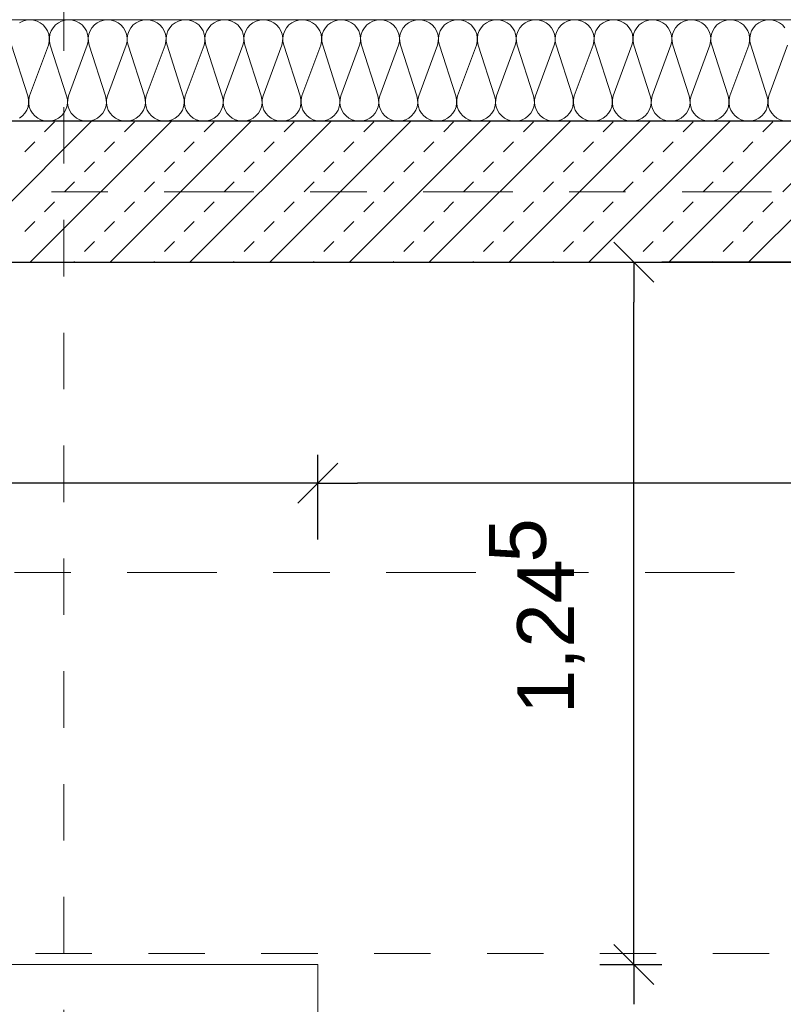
# Model space of a CAD drawing. Header units: metres. Extents: x -45.2 to 14.3, y -31.8 to 10.2.
# Tile 64 of 152: x -29.8 to -28.4, y -1.4 to 0.3. Entities that reach past the tile are written whole.
import ezdxf

# ---------------------------------------------------------------- set-up
doc = ezdxf.new("R2010")
doc.units = ezdxf.units.M
doc.header["$LTSCALE"] = 0.05
doc.linetypes.add('Achsen 01', pattern=[5.291531, 3.175, -1.058062, 0.352704, -0.705764])
doc.linetypes.add('Raster 01', pattern=[2, 1, -1])
doc.layers.get('0').update_dxf_attribs({"lineweight": 25})
for name, color, linetype, lineweight in [('013_Beton und Stahlbetonarbeiten-330 Außenwände', 7, 'Continuous', 25), ('AV1-Einrichtung Bemaßung', 7, 'Continuous', 9), ('AV1-Schnitt Achsen', 7, 'Achsen 01', 18)]:
    doc.layers.add(name, color=color, linetype=linetype, lineweight=lineweight)
for name, color, linetype, lineweight, true_color in [('014_Fassadenarbeiten-330 mineralische Dämmung', 7, 'Continuous', 9, 0x666666), ('075_Raumlufttechnische Anlage-Lüftungsanlage', 7, 'Continuous', 18, 0x555555), ('AV1-Achsen', 1, 'Achsen 01', 18, 0xff0000), ('AV1-Raster', 7, 'Raster 01', 9, 0xa6a6a6)]:
    doc.layers.add(name, color=color, linetype=linetype, lineweight=lineweight, true_color=true_color)
doc.styles.add('Arial', font='arial.ttf')

msp = doc.modelspace()

# ---------------------------------------------------------------- linework, layer by layer
at = {"color": 0, "linetype": 'Continuous', "lineweight": 15}
for p, q in [((-28.7254, -0.0896), (-28.6546, -0.1604)), ((-29.2146, -0.4811), (-29.2853, -0.5518)), ((-29.2853, -0.5518), (-29.2146, -0.4811)), ((-28.6546, -1.405), (-28.7254, -1.3343)), ((-28.7254, -1.3343), (-28.6546, -1.405))]:
    msp.add_line(p, q, dxfattribs=at)
at = {"color": 0, "linetype": 'ByBlock', "lineweight": -2}
for p, q in [((-28.69, -0.125), (-28.69, -0.1957)), ((-29.2499, -0.5164), (-29.3206, -0.5164)), ((-29.2499, -0.5164), (-29.1793, -0.5164)), ((-28.69, -1.3696), (-28.69, -1.2989)), ((-28.69, -1.3696), (-28.69, -1.4403))]:
    msp.add_line(p, q, dxfattribs=at)
at = {"layer": '013_Beton und Stahlbetonarbeiten-330 Außenwände', "color": 251, "linetype": 'Continuous', "lineweight": 13, "true_color": 0x4c4c4c}
for p, q in [((-29.6507, 0.125), (-29.9007, -0.125)), ((-29.5093, 0.125), (-29.7593, -0.125)), ((-29.7338, 0.1061), (-29.7162, 0.1237)), ((-29.3679, 0.125), (-29.6179, -0.125)), ((-29.5924, 0.1061), (-29.5747, 0.1237)), ((-29.2264, 0.125), (-29.4764, -0.125)), ((-29.451, 0.1061), (-29.4333, 0.1237)), ((-29.085, 0.125), (-29.335, -0.125)), ((-29.3096, 0.1061), (-29.2919, 0.1237)), ((-28.9436, 0.125), (-29.1936, -0.125)), ((-29.1682, 0.1061), (-29.1505, 0.1237)), ((-28.8022, 0.125), (-29.0522, -0.125)), ((-29.0267, 0.1061), (-29.0091, 0.1237)), ((-28.6608, 0.125), (-28.9108, -0.125)), ((-28.8853, 0.1061), (-28.8676, 0.1237)), ((-28.5193, 0.125), (-28.7693, -0.125)), ((-28.7439, 0.1061), (-28.7262, 0.1237)), ((-28.3779, 0.125), (-28.6279, -0.125)), ((-28.6025, 0.1061), (-28.5848, 0.1237)), ((-28.461, 0.1061), (-28.4434, 0.1237)), ((-29.7692, 0.0707), (-29.7515, 0.0884)), ((-29.6278, 0.0707), (-29.6101, 0.0884)), ((-29.4864, 0.0707), (-29.4687, 0.0884)), ((-29.3449, 0.0707), (-29.3273, 0.0884)), ((-29.2035, 0.0707), (-29.1858, 0.0884)), ((-29.0621, 0.0707), (-29.0444, 0.0884)), ((-28.9207, 0.0707), (-28.903, 0.0884)), ((-28.7792, 0.0707), (-28.7616, 0.0884)), ((-28.6378, 0.0707), (-28.6201, 0.0884)), ((-28.4964, 0.0707), (-28.4787, 0.0884)), ((-28.275, 0.0865), (-28.4865, -0.125)), ((-29.6631, 0.0354), (-29.6455, 0.053)), ((-29.5217, 0.0354), (-29.504, 0.053)), ((-29.3803, 0.0354), (-29.3626, 0.053)), ((-29.2389, 0.0354), (-29.2212, 0.053)), ((-29.0974, 0.0354), (-29.0798, 0.053)), ((-28.956, 0.0354), (-28.9383, 0.053)), ((-28.8146, 0.0354), (-28.7969, 0.053)), ((-28.6732, 0.0354), (-28.6555, 0.053)), ((-28.5318, 0.0354), (-28.5141, 0.053)), ((-29.6985, 0), (-29.6808, 0.0177)), ((-29.5571, 0), (-29.5394, 0.0177)), ((-29.4156, 0), (-29.398, 0.0177)), ((-29.2742, 0), (-29.2565, 0.0177)), ((-29.1328, 0), (-29.1151, 0.0177)), ((-28.9914, 0), (-28.9737, 0.0177)), ((-28.85, 0), (-28.8323, 0.0177)), ((-28.7085, 0), (-28.6909, 0.0177)), ((-28.5671, 0), (-28.5494, 0.0177)), ((-28.4257, 0), (-28.408, 0.0177)), ((-29.7338, -0.0354), (-29.7162, -0.0177)), ((-29.5924, -0.0354), (-29.5747, -0.0177)), ((-29.451, -0.0354), (-29.4333, -0.0177)), ((-29.3096, -0.0354), (-29.2919, -0.0177)), ((-29.1682, -0.0354), (-29.1505, -0.0177)), ((-29.0267, -0.0354), (-29.0091, -0.0177)), ((-28.8853, -0.0354), (-28.8676, -0.0177)), ((-28.7439, -0.0354), (-28.7262, -0.0177)), ((-28.6025, -0.0354), (-28.5848, -0.0177)), ((-28.461, -0.0354), (-28.4434, -0.0177)), ((-29.7692, -0.0707), (-29.7515, -0.053)), ((-29.6278, -0.0707), (-29.6101, -0.053)), ((-29.4864, -0.0707), (-29.4687, -0.053)), ((-29.3449, -0.0707), (-29.3273, -0.053)), ((-29.2035, -0.0707), (-29.1858, -0.053)), ((-29.0621, -0.0707), (-29.0444, -0.053)), ((-28.9207, -0.0707), (-28.903, -0.053)), ((-28.7792, -0.0707), (-28.7616, -0.053)), ((-28.6378, -0.0707), (-28.6201, -0.053)), ((-28.4964, -0.0707), (-28.4787, -0.053)), ((-29.6631, -0.1061), (-29.6455, -0.0884)), ((-29.5217, -0.1061), (-29.504, -0.0884)), ((-29.3803, -0.1061), (-29.3626, -0.0884)), ((-29.2389, -0.1061), (-29.2212, -0.0884)), ((-29.0974, -0.1061), (-29.0798, -0.0884)), ((-28.956, -0.1061), (-28.9383, -0.0884)), ((-28.8146, -0.1061), (-28.7969, -0.0884)), ((-28.6732, -0.1061), (-28.6555, -0.0884)), ((-28.5318, -0.1061), (-28.5141, -0.0884)), ((-29.6821, -0.125), (-29.6808, -0.1237)), ((-29.5406, -0.125), (-29.5394, -0.1237)), ((-29.3992, -0.125), (-29.398, -0.1237)), ((-29.2578, -0.125), (-29.2565, -0.1237)), ((-29.1164, -0.125), (-29.1151, -0.1237)), ((-28.975, -0.125), (-28.9737, -0.1237)), ((-28.8335, -0.125), (-28.8323, -0.1237)), ((-28.6921, -0.125), (-28.6909, -0.1237)), ((-28.5507, -0.125), (-28.5494, -0.1237))]:
    msp.add_line(p, q, dxfattribs=at)
at = {"layer": '013_Beton und Stahlbetonarbeiten-330 Außenwände'}
msp.add_lwpolyline([(-39.275, 0.125), (-39.275, -1.425), (-39.025, -1.425), (-39.025, -0.125), (-28.275, -0.125), (-28.275, 0.125)], close=True, dxfattribs=at)
at = {"layer": '014_Fassadenarbeiten-330 mineralische Dämmung'}
msp.add_lwpolyline([(-36.8275, -5.525), (-39.275, -5.525), (-39.275, 0.125), (-18.9, 0.125), (-18.9, 0.305), (-39.455, 0.305), (-39.455, -5.705), (-36.8275, -5.705)], close=True, dxfattribs=at)
for points in [[(-28.4222, 0.2908), (-28.4265, 0.2957), (-28.4316, 0.2997), (-28.4374, 0.3026), (-28.4436, 0.3044), (-28.4501, 0.305), (-28.4565, 0.3044), (-28.4627, 0.3026), (-28.4685, 0.2997), (-28.4736, 0.2957), (-28.4779, 0.2908), (-28.4812, 0.2853), (-28.4834, 0.2792), (-28.4844, 0.2728), (-28.4842, 0.2663), (-28.4828, 0.26), (-28.4539, 0.17), (-28.4539, 0.17), (-28.4525, 0.1637), (-28.4523, 0.1572), (-28.4534, 0.1508), (-28.4556, 0.1447), (-28.4589, 0.1392), (-28.4631, 0.1343), (-28.4683, 0.1303), (-28.474, 0.1274), (-28.4803, 0.1256), (-28.4867, 0.125), (-28.4931, 0.1256), (-28.4994, 0.1274), (-28.5051, 0.1303), (-28.5103, 0.1343), (-28.5145, 0.1392), (-28.5178, 0.1447), (-28.5201, 0.1508), (-28.5211, 0.1572), (-28.5209, 0.1637), (-28.5195, 0.17), (-28.4862, 0.26), (-28.4862, 0.26), (-28.4848, 0.2663), (-28.4846, 0.2728), (-28.4857, 0.2792), (-28.4879, 0.2853), (-28.4912, 0.2908), (-28.4955, 0.2957), (-28.5006, 0.2997), (-28.5063, 0.3026), (-28.5126, 0.3044), (-28.519, 0.305), (-28.5254, 0.3044), (-28.5317, 0.3026), (-28.5374, 0.2997), (-28.5426, 0.2957), (-28.5468, 0.2908), (-28.5501, 0.2853), (-28.5523, 0.2792), (-28.5534, 0.2728), (-28.5532, 0.2663), (-28.5518, 0.26), (-28.5229, 0.17), (-28.5229, 0.17), (-28.5215, 0.1637), (-28.5213, 0.1572), (-28.5223, 0.1508), (-28.5245, 0.1447), (-28.5278, 0.1392), (-28.5321, 0.1343), (-28.5372, 0.1303), (-28.543, 0.1274), (-28.5492, 0.1256), (-28.5556, 0.125), (-28.5621, 0.1256), (-28.5683, 0.1274), (-28.5741, 0.1303), (-28.5792, 0.1343), (-28.5835, 0.1392), (-28.5868, 0.1447), (-28.589, 0.1508), (-28.59, 0.1572), (-28.5898, 0.1637), (-28.5884, 0.17), (-28.5552, 0.26), (-28.5552, 0.26), (-28.5538, 0.2663), (-28.5536, 0.2728), (-28.5546, 0.2792), (-28.5568, 0.2853), (-28.5601, 0.2908), (-28.5644, 0.2957), (-28.5695, 0.2997), (-28.5753, 0.3026), (-28.5815, 0.3044), (-28.5879, 0.305), (-28.5944, 0.3044), (-28.6006, 0.3026), (-28.6064, 0.2997), (-28.6115, 0.2957), (-28.6158, 0.2908), (-28.6191, 0.2853), (-28.6213, 0.2792), (-28.6223, 0.2728), (-28.6221, 0.2663), (-28.6207, 0.26), (-28.5918, 0.17), (-28.5918, 0.17), (-28.5904, 0.1637), (-28.5902, 0.1572), (-28.5912, 0.1508), (-28.5934, 0.1447), (-28.5967, 0.1392), (-28.601, 0.1343), (-28.6062, 0.1303), (-28.6119, 0.1274), (-28.6181, 0.1256), (-28.6246, 0.125), (-28.631, 0.1256), (-28.6373, 0.1274), (-28.643, 0.1303), (-28.6481, 0.1343), (-28.6524, 0.1392), (-28.6557, 0.1447), (-28.6579, 0.1508), (-28.659, 0.1572), (-28.6588, 0.1637), (-28.6574, 0.17), (-28.6241, 0.26), (-28.6241, 0.26), (-28.6227, 0.2663), (-28.6225, 0.2728), (-28.6235, 0.2792), (-28.6258, 0.2853), (-28.6291, 0.2908), (-28.6333, 0.2957), (-28.6385, 0.2997), (-28.6442, 0.3026), (-28.6504, 0.3044), (-28.6569, 0.305), (-28.6633, 0.3044), (-28.6696, 0.3026), (-28.6753, 0.2997), (-28.6804, 0.2957), (-28.6847, 0.2908), (-28.688, 0.2853), (-28.6902, 0.2792), (-28.6913, 0.2728), (-28.6911, 0.2663), (-28.6897, 0.26), (-28.6608, 0.17), (-28.6608, 0.17), (-28.6594, 0.1637), (-28.6592, 0.1572), (-28.6602, 0.1508), (-28.6624, 0.1447), (-28.6657, 0.1392), (-28.67, 0.1343), (-28.6751, 0.1303), (-28.6809, 0.1274), (-28.6871, 0.1256), (-28.6935, 0.125), (-28.7, 0.1256), (-28.7062, 0.1274), (-28.712, 0.1303), (-28.7171, 0.1343), (-28.7214, 0.1392), (-28.7247, 0.1447), (-28.7269, 0.1508), (-28.7279, 0.1572), (-28.7277, 0.1637), (-28.7263, 0.17), (-28.6931, 0.26), (-28.6931, 0.26), (-28.6917, 0.2663), (-28.6915, 0.2728), (-28.6925, 0.2792), (-28.6947, 0.2853), (-28.698, 0.2908), (-28.7023, 0.2957), (-28.7074, 0.2997), (-28.7132, 0.3026), (-28.7194, 0.3044), (-28.7258, 0.305), (-28.7323, 0.3044), (-28.7385, 0.3026), (-28.7443, 0.2997), (-28.7494, 0.2957), (-28.7537, 0.2908), (-28.757, 0.2853), (-28.7592, 0.2792), (-28.7602, 0.2728), (-28.76, 0.2663), (-28.7586, 0.26), (-28.7297, 0.17), (-28.7297, 0.17), (-28.7283, 0.1637), (-28.7281, 0.1572), (-28.7291, 0.1508), (-28.7313, 0.1447), (-28.7346, 0.1392), (-28.7389, 0.1343), (-28.744, 0.1303), (-28.7498, 0.1274), (-28.756, 0.1256), (-28.7625, 0.125), (-28.7689, 0.1256), (-28.7751, 0.1274), (-28.7809, 0.1303), (-28.786, 0.1343), (-28.7903, 0.1392), (-28.7936, 0.1447), (-28.7958, 0.1508), (-28.7969, 0.1572), (-28.7967, 0.1637), (-28.7953, 0.17), (-28.762, 0.26), (-28.762, 0.26), (-28.7606, 0.2663), (-28.7604, 0.2728), (-28.7614, 0.2792), (-28.7636, 0.2853), (-28.7669, 0.2908), (-28.7712, 0.2957), (-28.7763, 0.2997), (-28.7821, 0.3026), (-28.7883, 0.3044), (-28.7948, 0.305), (-28.8012, 0.3044), (-28.8074, 0.3026), (-28.8132, 0.2997), (-28.8183, 0.2957), (-28.8226, 0.2908), (-28.8259, 0.2853), (-28.8281, 0.2792), (-28.8292, 0.2728), (-28.829, 0.2663), (-28.8276, 0.26), (-28.7986, 0.17), (-28.7986, 0.17), (-28.7972, 0.1637), (-28.7971, 0.1572), (-28.7981, 0.1508), (-28.8003, 0.1447), (-28.8036, 0.1392), (-28.8079, 0.1343), (-28.813, 0.1303), (-28.8188, 0.1274), (-28.825, 0.1256), (-28.8314, 0.125), (-28.8379, 0.1256), (-28.8441, 0.1274), (-28.8499, 0.1303), (-28.855, 0.1343), (-28.8593, 0.1392), (-28.8626, 0.1447), (-28.8648, 0.1508), (-28.8658, 0.1572), (-28.8656, 0.1637), (-28.8642, 0.17), (-28.8309, 0.26), (-28.8309, 0.26), (-28.8295, 0.2663), (-28.8294, 0.2728), (-28.8304, 0.2792), (-28.8326, 0.2853), (-28.8359, 0.2908), (-28.8402, 0.2957), (-28.8453, 0.2997), (-28.8511, 0.3026), (-28.8573, 0.3044), (-28.8637, 0.305), (-28.8702, 0.3044), (-28.8764, 0.3026), (-28.8822, 0.2997), (-28.8873, 0.2957), (-28.8916, 0.2908), (-28.8949, 0.2853), (-28.8971, 0.2792), (-28.8981, 0.2728), (-28.8979, 0.2663), (-28.8965, 0.26), (-28.8676, 0.17), (-28.8676, 0.17), (-28.8662, 0.1637), (-28.866, 0.1572), (-28.867, 0.1508), (-28.8692, 0.1447), (-28.8725, 0.1392), (-28.8768, 0.1343), (-28.8819, 0.1303), (-28.8877, 0.1274), (-28.8939, 0.1256), (-28.9004, 0.125), (-28.9068, 0.1256), (-28.913, 0.1274), (-28.9188, 0.1303), (-28.9239, 0.1343), (-28.9282, 0.1392), (-28.9315, 0.1447), (-28.9337, 0.1508), (-28.9347, 0.1572), (-28.9346, 0.1637), (-28.9332, 0.17), (-28.8999, 0.26), (-28.8999, 0.26), (-28.8985, 0.2663), (-28.8983, 0.2728), (-28.8993, 0.2792), (-28.9015, 0.2853), (-28.9048, 0.2908), (-28.9091, 0.2957), (-28.9142, 0.2997), (-28.92, 0.3026), (-28.9262, 0.3044), (-28.9327, 0.305), (-28.9391, 0.3044), (-28.9453, 0.3026), (-28.9511, 0.2997), (-28.9562, 0.2957), (-28.9605, 0.2908), (-28.9638, 0.2853), (-28.966, 0.2792), (-28.967, 0.2728), (-28.9669, 0.2663), (-28.9655, 0.26), (-28.9365, 0.17), (-28.9365, 0.17), (-28.9351, 0.1637), (-28.9349, 0.1572), (-28.936, 0.1508), (-28.9382, 0.1447), (-28.9415, 0.1392), (-28.9458, 0.1343), (-28.9509, 0.1303), (-28.9567, 0.1274), (-28.9629, 0.1256), (-28.9693, 0.125), (-28.9758, 0.1256), (-28.982, 0.1274), (-28.9878, 0.1303), (-28.9929, 0.1343), (-28.9972, 0.1392), (-29.0005, 0.1447), (-29.0027, 0.1508), (-29.0037, 0.1572), (-29.0035, 0.1637), (-29.0021, 0.17), (-28.9688, 0.26), (-28.9688, 0.26), (-28.9674, 0.2663), (-28.9672, 0.2728), (-28.9683, 0.2792), (-28.9705, 0.2853), (-28.9738, 0.2908), (-28.9781, 0.2957), (-28.9832, 0.2997), (-28.989, 0.3026), (-28.9952, 0.3044), (-29.0016, 0.305), (-29.0081, 0.3044), (-29.0143, 0.3026), (-29.02, 0.2997), (-29.0252, 0.2957), (-29.0295, 0.2908), (-29.0328, 0.2853), (-29.035, 0.2792), (-29.036, 0.2728), (-29.0358, 0.2663), (-29.0344, 0.26), (-29.0055, 0.17), (-29.0055, 0.17), (-29.0041, 0.1637), (-29.0039, 0.1572), (-29.0049, 0.1508), (-29.0071, 0.1447), (-29.0104, 0.1392), (-29.0147, 0.1343), (-29.0198, 0.1303), (-29.0256, 0.1274), (-29.0318, 0.1256), (-29.0383, 0.125), (-29.0447, 0.1256), (-29.0509, 0.1274), (-29.0567, 0.1303), (-29.0618, 0.1343), (-29.0661, 0.1392), (-29.0694, 0.1447), (-29.0716, 0.1508), (-29.0726, 0.1572), (-29.0724, 0.1637), (-29.071, 0.17), (-29.0378, 0.26), (-29.0378, 0.26), (-29.0364, 0.2663), (-29.0362, 0.2728), (-29.0372, 0.2792), (-29.0394, 0.2853), (-29.0427, 0.2908), (-29.047, 0.2957), (-29.0521, 0.2997), (-29.0579, 0.3026), (-29.0641, 0.3044), (-29.0706, 0.305), (-29.077, 0.3044), (-29.0832, 0.3026), (-29.089, 0.2997), (-29.0941, 0.2957), (-29.0984, 0.2908), (-29.1017, 0.2853), (-29.1039, 0.2792), (-29.1049, 0.2728), (-29.1047, 0.2663), (-29.1033, 0.26), (-29.0744, 0.17), (-29.0744, 0.17), (-29.073, 0.1637), (-29.0728, 0.1572), (-29.0739, 0.1508), (-29.0761, 0.1447), (-29.0794, 0.1392), (-29.0836, 0.1343), (-29.0888, 0.1303), (-29.0945, 0.1274), (-29.1008, 0.1256), (-29.1072, 0.125), (-29.1137, 0.1256), (-29.1199, 0.1274), (-29.1256, 0.1303), (-29.1308, 0.1343), (-29.135, 0.1392), (-29.1384, 0.1447), (-29.1406, 0.1508), (-29.1416, 0.1572), (-29.1414, 0.1637), (-29.14, 0.17), (-29.1067, 0.26), (-29.1067, 0.26), (-29.1053, 0.2663), (-29.1051, 0.2728), (-29.1062, 0.2792), (-29.1084, 0.2853), (-29.1117, 0.2908), (-29.116, 0.2957), (-29.1211, 0.2997), (-29.1268, 0.3026), (-29.1331, 0.3044), (-29.1395, 0.305), (-29.146, 0.3044), (-29.1522, 0.3026), (-29.1579, 0.2997), (-29.1631, 0.2957), (-29.1673, 0.2908), (-29.1706, 0.2853), (-29.1729, 0.2792), (-29.1739, 0.2728), (-29.1737, 0.2663), (-29.1723, 0.26), (-29.1434, 0.17), (-29.1434, 0.17), (-29.142, 0.1637), (-29.1418, 0.1572), (-29.1428, 0.1508), (-29.145, 0.1447), (-29.1483, 0.1392), (-29.1526, 0.1343), (-29.1577, 0.1303), (-29.1635, 0.1274), (-29.1697, 0.1256), (-29.1762, 0.125), (-29.1826, 0.1256), (-29.1888, 0.1274), (-29.1946, 0.1303), (-29.1997, 0.1343), (-29.204, 0.1392), (-29.2073, 0.1447), (-29.2095, 0.1508), (-29.2105, 0.1572), (-29.2103, 0.1637), (-29.2089, 0.17), (-29.1757, 0.26), (-29.1757, 0.26), (-29.1743, 0.2663), (-29.1741, 0.2728), (-29.1751, 0.2792), (-29.1773, 0.2853), (-29.1806, 0.2908), (-29.1849, 0.2957), (-29.19, 0.2997), (-29.1958, 0.3026), (-29.202, 0.3044), (-29.2085, 0.305), (-29.2149, 0.3044), (-29.2211, 0.3026), (-29.2269, 0.2997), (-29.232, 0.2957), (-29.2363, 0.2908), (-29.2396, 0.2853), (-29.2418, 0.2792), (-29.2428, 0.2728), (-29.2426, 0.2663), (-29.2412, 0.26), (-29.2123, 0.17), (-29.2123, 0.17), (-29.2109, 0.1637), (-29.2107, 0.1572), (-29.2117, 0.1508), (-29.2139, 0.1447), (-29.2173, 0.1392), (-29.2215, 0.1343), (-29.2267, 0.1303), (-29.2324, 0.1274), (-29.2386, 0.1256), (-29.2451, 0.125), (-29.2515, 0.1256), (-29.2578, 0.1274), (-29.2635, 0.1303), (-29.2687, 0.1343), (-29.2729, 0.1392), (-29.2762, 0.1447), (-29.2784, 0.1508), (-29.2795, 0.1572), (-29.2793, 0.1637), (-29.2779, 0.17), (-29.2446, 0.26), (-29.2446, 0.26), (-29.2432, 0.2663), (-29.243, 0.2728), (-29.2441, 0.2792), (-29.2463, 0.2853), (-29.2496, 0.2908), (-29.2538, 0.2957), (-29.259, 0.2997), (-29.2647, 0.3026), (-29.271, 0.3044), (-29.2774, 0.305), (-29.2838, 0.3044), (-29.2901, 0.3026), (-29.2958, 0.2997), (-29.3009, 0.2957), (-29.3052, 0.2908), (-29.3085, 0.2853), (-29.3107, 0.2792), (-29.3118, 0.2728), (-29.3116, 0.2663), (-29.3102, 0.26), (-29.2813, 0.17), (-29.2813, 0.17), (-29.2799, 0.1637), (-29.2797, 0.1572), (-29.2807, 0.1508), (-29.2829, 0.1447), (-29.2862, 0.1392), (-29.2905, 0.1343), (-29.2956, 0.1303), (-29.3014, 0.1274), (-29.3076, 0.1256), (-29.314, 0.125), (-29.3205, 0.1256), (-29.3267, 0.1274), (-29.3325, 0.1303), (-29.3376, 0.1343), (-29.3419, 0.1392), (-29.3452, 0.1447), (-29.3474, 0.1508), (-29.3484, 0.1572), (-29.3482, 0.1637), (-29.3468, 0.17), (-29.3136, 0.26), (-29.3136, 0.26), (-29.3122, 0.2663), (-29.312, 0.2728), (-29.313, 0.2792), (-29.3152, 0.2853), (-29.3185, 0.2908), (-29.3228, 0.2957), (-29.3279, 0.2997), (-29.3337, 0.3026), (-29.3399, 0.3044), (-29.3463, 0.305), (-29.3528, 0.3044), (-29.359, 0.3026), (-29.3648, 0.2997), (-29.3699, 0.2957), (-29.3742, 0.2908), (-29.3775, 0.2853), (-29.3797, 0.2792), (-29.3807, 0.2728), (-29.3805, 0.2663), (-29.3791, 0.26), (-29.3502, 0.17), (-29.3502, 0.17), (-29.3488, 0.1637), (-29.3486, 0.1572), (-29.3496, 0.1508), (-29.3518, 0.1447), (-29.3551, 0.1392), (-29.3594, 0.1343), (-29.3645, 0.1303), (-29.3703, 0.1274), (-29.3765, 0.1256), (-29.383, 0.125), (-29.3894, 0.1256), (-29.3957, 0.1274), (-29.4014, 0.1303), (-29.4065, 0.1343), (-29.4108, 0.1392), (-29.4141, 0.1447), (-29.4163, 0.1508), (-29.4174, 0.1572), (-29.4172, 0.1637), (-29.4158, 0.17), (-29.3825, 0.26), (-29.3825, 0.26), (-29.3811, 0.2663), (-29.3809, 0.2728), (-29.3819, 0.2792), (-29.3841, 0.2853), (-29.3874, 0.2908), (-29.3917, 0.2957), (-29.3969, 0.2997), (-29.4026, 0.3026), (-29.4088, 0.3044), (-29.4153, 0.305), (-29.4217, 0.3044), (-29.4279, 0.3026), (-29.4337, 0.2997), (-29.4388, 0.2957), (-29.4431, 0.2908), (-29.4464, 0.2853), (-29.4486, 0.2792), (-29.4497, 0.2728), (-29.4495, 0.2663), (-29.4481, 0.26), (-29.4191, 0.17), (-29.4191, 0.17), (-29.4177, 0.1637), (-29.4176, 0.1572), (-29.4186, 0.1508), (-29.4208, 0.1447), (-29.4241, 0.1392), (-29.4284, 0.1343), (-29.4335, 0.1303), (-29.4393, 0.1274), (-29.4455, 0.1256), (-29.4519, 0.125), (-29.4584, 0.1256), (-29.4646, 0.1274), (-29.4704, 0.1303), (-29.4755, 0.1343), (-29.4798, 0.1392), (-29.4831, 0.1447), (-29.4853, 0.1508), (-29.4863, 0.1572), (-29.4861, 0.1637), (-29.4847, 0.17), (-29.4514, 0.26), (-29.4514, 0.26), (-29.45, 0.2663), (-29.4499, 0.2728), (-29.4509, 0.2792), (-29.4531, 0.2853), (-29.4564, 0.2908), (-29.4607, 0.2957), (-29.4658, 0.2997), (-29.4716, 0.3026), (-29.4778, 0.3044), (-29.4842, 0.305), (-29.4907, 0.3044), (-29.4969, 0.3026), (-29.5027, 0.2997), (-29.5078, 0.2957), (-29.5121, 0.2908), (-29.5154, 0.2853), (-29.5176, 0.2792), (-29.5186, 0.2728), (-29.5184, 0.2663), (-29.517, 0.26), (-29.4881, 0.17), (-29.4881, 0.17), (-29.4867, 0.1637), (-29.4865, 0.1572), (-29.4875, 0.1508), (-29.4897, 0.1447), (-29.493, 0.1392), (-29.4973, 0.1343), (-29.5024, 0.1303), (-29.5082, 0.1274), (-29.5144, 0.1256), (-29.5209, 0.125), (-29.5273, 0.1256), (-29.5335, 0.1274), (-29.5393, 0.1303), (-29.5444, 0.1343), (-29.5487, 0.1392), (-29.552, 0.1447), (-29.5542, 0.1508), (-29.5552, 0.1572), (-29.5551, 0.1637), (-29.5537, 0.17), (-29.5204, 0.26), (-29.5204, 0.26), (-29.519, 0.2663), (-29.5188, 0.2728), (-29.5198, 0.2792), (-29.522, 0.2853), (-29.5253, 0.2908), (-29.5296, 0.2957), (-29.5347, 0.2997), (-29.5405, 0.3026), (-29.5467, 0.3044), (-29.5532, 0.305), (-29.5596, 0.3044), (-29.5658, 0.3026), (-29.5716, 0.2997), (-29.5767, 0.2957), (-29.581, 0.2908), (-29.5843, 0.2853), (-29.5865, 0.2792), (-29.5875, 0.2728), (-29.5874, 0.2663), (-29.586, 0.26), (-29.557, 0.17), (-29.557, 0.17), (-29.5556, 0.1637), (-29.5554, 0.1572), (-29.5565, 0.1508), (-29.5587, 0.1447), (-29.562, 0.1392), (-29.5663, 0.1343), (-29.5714, 0.1303), (-29.5772, 0.1274), (-29.5834, 0.1256), (-29.5898, 0.125), (-29.5963, 0.1256), (-29.6025, 0.1274), (-29.6083, 0.1303), (-29.6134, 0.1343), (-29.6177, 0.1392), (-29.621, 0.1447), (-29.6232, 0.1508), (-29.6242, 0.1572), (-29.624, 0.1637), (-29.6226, 0.17), (-29.5893, 0.26), (-29.5893, 0.26), (-29.5879, 0.2663), (-29.5877, 0.2728), (-29.5888, 0.2792), (-29.591, 0.2853), (-29.5943, 0.2908), (-29.5986, 0.2957), (-29.6037, 0.2997), (-29.6095, 0.3026), (-29.6157, 0.3044), (-29.6221, 0.305), (-29.6286, 0.3044), (-29.6348, 0.3026), (-29.6406, 0.2997), (-29.6457, 0.2957), (-29.65, 0.2908), (-29.6533, 0.2853), (-29.6555, 0.2792), (-29.6565, 0.2728), (-29.6563, 0.2663), (-29.6549, 0.26), (-29.626, 0.17), (-29.626, 0.17), (-29.6246, 0.1637), (-29.6244, 0.1572), (-29.6254, 0.1508), (-29.6276, 0.1447), (-29.6309, 0.1392), (-29.6352, 0.1343), (-29.6403, 0.1303), (-29.6461, 0.1274), (-29.6523, 0.1256), (-29.6588, 0.125), (-29.6652, 0.1256), (-29.6714, 0.1274), (-29.6772, 0.1303), (-29.6823, 0.1343), (-29.6866, 0.1392), (-29.6899, 0.1447), (-29.6921, 0.1508), (-29.6931, 0.1572), (-29.6929, 0.1637), (-29.6915, 0.17), (-29.6583, 0.26), (-29.6583, 0.26), (-29.6569, 0.2663), (-29.6567, 0.2728), (-29.6577, 0.2792), (-29.6599, 0.2853), (-29.6632, 0.2908), (-29.6675, 0.2957), (-29.6726, 0.2997), (-29.6784, 0.3026), (-29.6846, 0.3044), (-29.6911, 0.305), (-29.6975, 0.3044), (-29.7037, 0.3026), (-29.7095, 0.2997), (-29.7146, 0.2957), (-29.7189, 0.2908), (-29.7222, 0.2853), (-29.7244, 0.2792), (-29.7254, 0.2728), (-29.7252, 0.2663), (-29.7238, 0.26), (-29.6949, 0.17), (-29.6949, 0.17), (-29.6935, 0.1637), (-29.6933, 0.1572), (-29.6944, 0.1508), (-29.6966, 0.1447), (-29.6999, 0.1392), (-29.7042, 0.1343), (-29.7093, 0.1303), (-29.715, 0.1274), (-29.7213, 0.1256), (-29.7277, 0.125), (-29.7342, 0.1256), (-29.7404, 0.1274), (-29.7461, 0.1303), (-29.7513, 0.1343), (-29.7556, 0.1392), (-29.7589, 0.1447), (-29.7611, 0.1508), (-29.7621, 0.1572), (-29.7619, 0.1637), (-29.7605, 0.17), (-29.7272, 0.26), (-29.7272, 0.26), (-29.7258, 0.2663), (-29.7256, 0.2728), (-29.7267, 0.2792), (-29.7289, 0.2853), (-29.7322, 0.2908), (-29.7365, 0.2957), (-29.7416, 0.2997), (-29.7473, 0.3026), (-29.7536, 0.3044), (-29.76, 0.305), (-29.7665, 0.3044), (-29.7727, 0.3026), (-29.7784, 0.2997)], [(-29.7928, 0.26), (-29.7639, 0.17), (-29.7639, 0.17), (-29.7625, 0.1637), (-29.7623, 0.1572), (-29.7633, 0.1508), (-29.7655, 0.1447), (-29.7688, 0.1392), (-29.7731, 0.1343), (-29.7782, 0.1303)], [(-28.4242, 0.1256), (-28.4304, 0.1274), (-28.4362, 0.1303), (-28.4413, 0.1343), (-28.4456, 0.1392), (-28.4489, 0.1447), (-28.4511, 0.1508), (-28.4521, 0.1572), (-28.4519, 0.1637), (-28.4505, 0.17), (-28.4173, 0.26)]]:
    msp.add_lwpolyline(points, dxfattribs=at)
at = {"layer": '075_Raumlufttechnische Anlage-Lüftungsanlage'}
msp.add_lwpolyline([(-36.4511, -1.3696), (-29.2499, -1.3696), (-29.2499, -2.4195), (-36.4511, -2.4195)], close=True, dxfattribs=at)
at = {"layer": 'AV1-Achsen'}
msp.add_line((-43.2844, 0), (4.2656, 0), dxfattribs=at)
at = {"layer": 'AV1-Einrichtung Bemaßung', "color": 0, "lineweight": -2}
for p, q in [((-28.4, -0.125), (-28.64, -0.125)), ((-28.69, -1.2989), (-28.69, -0.1957)), ((-29.2499, -0.6164), (-29.2499, -0.4664)), ((-29.2499, -0.6164), (-29.2499, -0.4664)), ((-29.3206, -0.5164), (-36.3804, -0.5164)), ((-27.1457, -0.5164), (-29.1793, -0.5164)), ((-28.7499, -1.3696), (-28.64, -1.3696)), ((-28.7499, -1.3696), (-28.64, -1.3696))]:
    msp.add_line(p, q, dxfattribs=at)
at = {"layer": 'AV1-Raster'}
for p, q in [((-29.7, -22.95), (-29.7, 1.35)), ((1.35, -1.35), (-40.5, -1.35))]:
    msp.add_line(p, q, dxfattribs=at)
at = {"layer": 'AV1-Schnitt Achsen'}
msp.add_line((-43.35, -0.675), (4.2, -0.675), dxfattribs=at)
at = {"layer": 'Defpoints', "color": 0, "lineweight": 0}
for p, q in [((-28.9, -0.125), (-28.9, -0.125)), ((-28.69, -0.125), (-28.69, -0.125)), ((-29.2499, -0.5164), (-29.2499, -0.5164)), ((-29.2499, -1.3696), (-29.2499, -1.3696)), ((-29.2499, -1.3696), (-29.2499, -1.3696)), ((-29.2499, -1.3696), (-29.2499, -1.3696)), ((-29.2499, -1.3696), (-29.2499, -1.3696)), ((-28.69, -1.3696), (-28.69, -1.3696))]:
    msp.add_line(p, q, dxfattribs=at)

# ---------------------------------------------------------------- texts
at = {"layer": 'AV1-Einrichtung Bemaßung', "color": 0, "attachment_point": 7, "rotation": 90, "style": 'Arial'}
for s, insert, char_height in [('5', (-28.8442, -0.6571), 0.1009), ('1,24', (-28.7769, -0.9256), 0.10087)]:
    msp.add_mtext(s, dxfattribs=dict(at, insert=insert, char_height=char_height))

doc.saveas('drawing.dxf')
